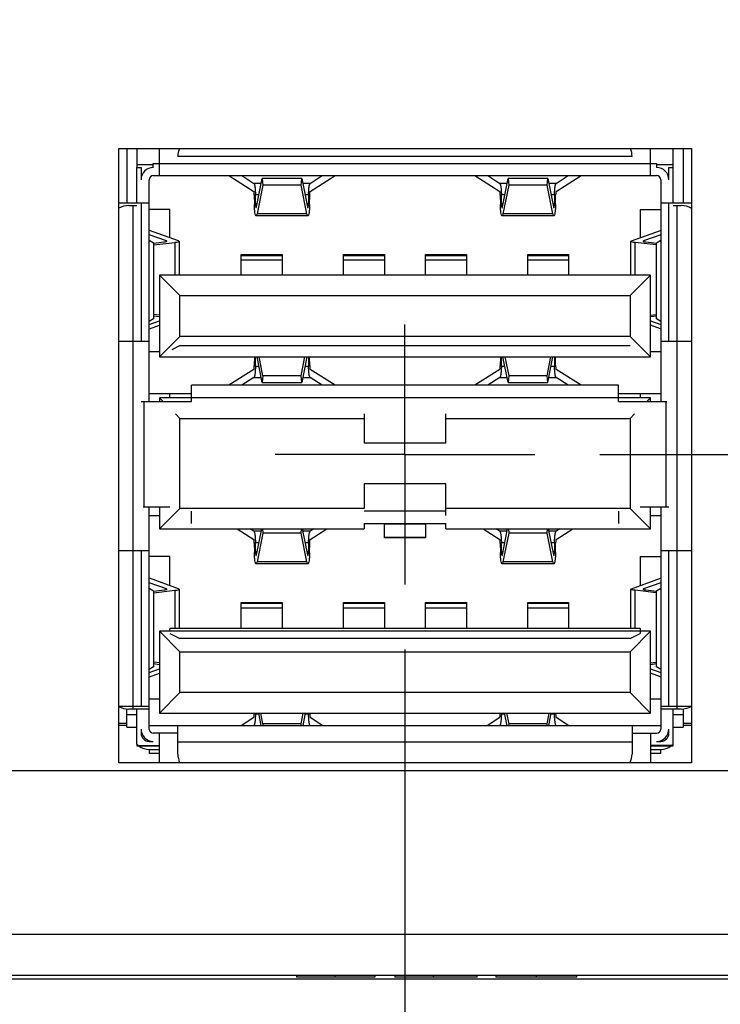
# Model space of a CAD drawing. Header units: inches. Extents: x 0 to 34, y 0 to 22.
# Tile 21 of 34: x 14.631 to 15.305, y 3.005 to 3.952. Entities that reach past the tile are written whole.
import ezdxf

# ---------------------------------------------------------------- set-up
doc = ezdxf.new("R2010")
doc.units = ezdxf.units.IN
doc.header["$LTSCALE"] = 1.87
doc.header["$MEASUREMENT"] = 0
doc.linetypes.add('CENTER', pattern=[0.6, 0.375, -0.075, 0.075, -0.075])
doc.layers.get('0').update_dxf_attribs({"linetype": 'CONTINUOUS'})
doc.layers.add('DEFAULT_1', color=7, linetype='CENTER')
doc.layers.add('DIMENSIONS', color=7, linetype='CONTINUOUS')
doc.styles.get("Standard").update_dxf_attribs({"font": 'txt', "width": 0.8})
doc.dimstyles.new('DIMSTYLE_4', dxfattribs={"dimtxt": 0.125, "dimasz": 0.18, "dimexe": 0.125, "dimexo": 0.0625, "dimgap": 0.03125, "dimtad": 0, "dimtih": 1, "dimtoh": 1, "dimdsep": 46, "dimtxsty": 'STANDARD', "dimblk": '_FILLED', "dimblk1": '_FILLED', "dimblk2": '_FILLED', "dimcen": 0.09, "dimadec": 0, "dimazin": 0, "dimtp": 0.02, "dimtm": 0.02, "dimtfac": 1, "dimtofl": 0, "dimtmove": 0, "dimatfit": 3, "dimldrblk": '_FILLED', "dimfxl": 1, "dimtolj": 1, "dimarcsym": 0})
doc.dimstyles.new('DIMSTYLE_5', dxfattribs={"dimtxt": 0.125, "dimasz": 0.18, "dimexe": 0.125, "dimexo": 0.0625, "dimgap": 0.03125, "dimtad": 0, "dimtih": 1, "dimtoh": 1, "dimdec": 1, "dimdsep": 46, "dimtxsty": 'STANDARD', "dimblk": '_FILLED', "dimblk1": '_FILLED', "dimblk2": '_FILLED', "dimcen": 0.09, "dimadec": 0, "dimazin": 0, "dimtp": 0.02, "dimtm": 0.02, "dimtfac": 1, "dimtdec": 1, "dimtofl": 0, "dimtmove": 0, "dimatfit": 3, "dimldrblk": '_FILLED', "dimfxl": 1, "dimtolj": 1, "dimarcsym": 0})

# ---------------------------------------------------------------- blocks, each defined once
blk = doc.blocks.new('*D16')
at = {"layer": 'DIMENSIONS', "color": 2, "linetype": 'CONTINUOUS'}
blk.add_line((15.18941, 3.53435), (21.86776, 3.53435), dxfattribs=at)
at = {"layer": 'DIMENSIONS', "color": 2, "linetype": 'CONTINUOUS', "insert": (21.93026, 3.59685), "char_height": 0.125, "width": 1.325, "attachment_point": 1, "line_spacing_factor": 0.9}
blk.add_mtext('36.28{\\Ftxt.shx;\\W1.000000;\\H0.125000; }[1.428]', dxfattribs=at)
blk = doc.blocks.new('_FILLED')
at = {"color": 0, "linetype": 'BYBLOCK'}
blk.add_solid([(0, 0), (-1, 0.1736), (-1, -0.1736)], dxfattribs=at)
blk = doc.blocks.new('*D21')
at = {"layer": 'DIMENSIONS', "color": 2, "linetype": 'CONTINUOUS'}
blk.add_line((15.00191, 3.34684), (15.00191, 2.29881), dxfattribs=at)
at = {"layer": 'DIMENSIONS', "color": 2, "linetype": 'CONTINUOUS', "insert": (14.93941, 2.23631), "char_height": 0.125, "width": 1.425, "attachment_point": 3, "rotation": 90, "line_spacing_factor": 0.9}
blk.add_mtext('154.87{\\Ftxt.shx;\\W1.000000;\\H0.125000; }[6.097]', dxfattribs=at)
blk = doc.blocks.new('*D22')
at = {"layer": 'DIMENSIONS', "color": 2, "linetype": 'CONTINUOUS'}
blk.add_line((16.02556, 3.50846), (16.02556, 2.29881), dxfattribs=at)
at = {"layer": 'DIMENSIONS', "color": 2, "linetype": 'CONTINUOUS', "insert": (15.96306, 2.23631), "char_height": 0.125, "width": 1.225, "attachment_point": 3, "rotation": 90, "line_spacing_factor": 0.9}
blk.add_mtext('180.9{\\Ftxt.shx;\\W1.000000;\\H0.125000; }[7.12]', dxfattribs=at)
blk = doc.blocks.new('*D23')
at = {"layer": 'DIMENSIONS', "color": 2, "linetype": 'CONTINUOUS'}
blk.add_line((17.44404, 3.50846), (17.44404, 2.29881), dxfattribs=at)
at = {"layer": 'DIMENSIONS', "color": 2, "linetype": 'CONTINUOUS', "insert": (17.38154, 2.23631), "char_height": 0.125, "width": 1.325, "attachment_point": 3, "rotation": 90, "line_spacing_factor": 0.9}
blk.add_mtext('216.9{\\Ftxt.shx;\\W1.000000;\\H0.125000; }[8.539]', dxfattribs=at)

msp = doc.modelspace()

# ---------------------------------------------------------------- linework, layer by layer
at = {"color": 7, "linetype": 'CONTINUOUS'}
for p, q in [((14.72655, 3.23787), (14.72655, 3.82842)), ((14.72655, 3.82842), (15.27773, 3.82842)), ((14.74404, 3.82842), (14.74404, 3.81033)), ((15.25979, 3.81033), (15.25979, 3.82842)), ((15.27773, 3.82842), (15.27773, 3.23787)), ((15.22042, 3.82096), (14.78341, 3.82096)), ((14.74404, 3.81309), (14.75979, 3.81309)), ((15.24404, 3.81309), (15.25979, 3.81309)), ((14.73616, 3.77372), (14.74404, 3.77372)), ((14.7401, 3.77372), (14.7401, 3.28946)), ((15.25979, 3.77372), (15.26766, 3.77372)), ((15.26372, 3.28946), (15.26372, 3.77372)), ((15.23813, 3.70679), (14.76569, 3.70679)), ((14.76569, 3.70679), (14.78538, 3.6871)), ((14.76569, 3.70679), (14.76569, 3.62805)), ((15.23813, 3.70679), (15.21845, 3.6871)), ((15.23813, 3.62805), (15.23813, 3.70679)), ((14.78538, 3.6871), (15.21845, 3.6871)), ((14.78538, 3.64773), (14.78538, 3.6871)), ((15.21845, 3.6871), (15.21845, 3.64773)), ((14.76569, 3.62805), (14.78538, 3.64773)), ((15.21845, 3.64773), (14.78538, 3.64773)), ((15.21845, 3.64773), (15.23813, 3.62805)), ((14.75585, 3.58513), (14.75585, 3.6434)), ((15.24797, 3.6434), (15.24797, 3.58513)), ((14.76569, 3.62805), (15.23813, 3.62805)), ((14.7964, 3.58868), (14.76569, 3.58868)), ((14.76569, 3.58868), (14.76923, 3.58513)), ((14.76569, 3.58868), (14.76569, 3.58513)), ((15.23813, 3.58868), (15.20742, 3.58868)), ((15.23459, 3.58513), (15.23813, 3.58868)), ((15.23813, 3.58513), (15.23813, 3.58868)), ((14.78105, 3.57332), (14.78538, 3.56899)), ((14.96254, 3.57332), (14.96254, 3.54537)), ((15.04128, 3.54537), (15.04128, 3.57332)), ((15.21845, 3.56899), (15.22278, 3.57332)), ((14.78538, 3.56899), (14.96254, 3.56899)), ((14.78538, 3.48238), (14.78538, 3.56899)), ((15.04128, 3.56899), (15.21845, 3.56899)), ((15.21845, 3.56899), (15.21845, 3.48238)), ((14.96254, 3.54537), (15.04128, 3.54537)), ((15.04128, 3.506), (14.96254, 3.506)), ((14.96254, 3.506), (14.96254, 3.48238)), ((15.04128, 3.47568), (15.04128, 3.506)), ((14.75585, 3.44183), (14.75585, 3.48356)), ((14.76569, 3.48356), (14.76569, 3.46269)), ((14.76569, 3.46269), (14.78538, 3.48238)), ((14.96254, 3.48238), (14.78538, 3.48238)), ((15.21845, 3.48238), (15.04128, 3.48238)), ((15.23813, 3.46269), (15.21845, 3.48238)), ((15.23813, 3.46269), (15.23813, 3.48356)), ((15.24797, 3.48356), (15.24797, 3.44183)), ((14.96254, 3.46781), (14.96254, 3.46269)), ((15.04128, 3.46269), (15.04128, 3.46781)), ((14.76569, 3.46269), (14.96254, 3.46269)), ((15.04128, 3.46269), (15.23813, 3.46269)), ((15.23813, 3.36427), (14.76569, 3.36427)), ((14.76569, 3.36427), (14.78538, 3.34458)), ((14.76569, 3.36427), (14.76569, 3.28553)), ((15.23813, 3.36427), (15.21845, 3.34458)), ((15.23813, 3.28553), (15.23813, 3.36427)), ((14.78538, 3.34458), (15.21845, 3.34458)), ((14.78538, 3.30521), (14.78538, 3.34458)), ((15.21845, 3.34458), (15.21845, 3.30521)), ((14.76569, 3.28553), (14.78538, 3.30521)), ((15.21845, 3.30521), (14.78538, 3.30521)), ((15.21845, 3.30521), (15.23813, 3.28553)), ((14.75585, 3.28946), (14.73616, 3.28946)), ((14.75585, 3.28946), (14.75585, 3.29222)), ((15.24797, 3.29222), (15.24797, 3.28946)), ((15.26766, 3.28946), (15.24797, 3.28946)), ((14.76569, 3.28553), (15.23813, 3.28553)), ((14.73419, 3.27568), (14.72655, 3.27568)), ((14.73419, 3.27372), (14.72655, 3.27372)), ((14.75585, 3.27372), (15.24797, 3.27372)), ((14.78341, 3.24616), (14.78341, 3.27372)), ((15.22042, 3.27372), (15.22042, 3.24616)), ((15.27773, 3.27568), (15.26963, 3.27568)), ((15.27773, 3.27372), (15.26963, 3.27372)), ((14.78341, 3.25797), (15.22042, 3.25797)), ((14.74404, 3.25582), (14.74404, 3.25403)), ((14.74404, 3.25403), (14.76569, 3.25403)), ((15.23813, 3.25403), (15.25979, 3.25403)), ((15.25979, 3.25403), (15.25979, 3.25582)), ((12.28656, 3.23041), (17.79837, 3.23041)), ((15.27773, 3.23787), (14.72655, 3.23787)), ((11.91254, 3.07293), (18.17042, 3.07293)), ((11.4027, 3.03356), (18.68223, 3.03356)), ((14.89758, 3.03356), (14.89758, 3.03159)), ((14.97277, 3.03159), (14.89758, 3.03159)), ((14.93481, 3.03159), (14.93481, 3.03356)), ((14.97277, 3.03356), (14.97277, 3.03159)), ((14.99222, 3.03356), (14.99222, 3.03159)), ((15.07129, 3.03159), (14.99222, 3.03159)), ((15.02894, 3.03356), (15.02894, 3.03159)), ((15.07129, 3.03159), (15.07129, 3.03356)), ((15.08944, 3.03356), (15.08944, 3.03159)), ((15.16722, 3.03159), (15.08944, 3.03159)), ((15.12809, 3.03356), (15.12809, 3.03159)), ((15.16722, 3.03159), (15.16722, 3.03356)), ((18.23144, 3.02962), (11.85349, 3.02962))]:
    msp.add_line(p, q, dxfattribs=at)
at = {"color": 6, "linetype": 'CONTINUOUS'}
for p, q in [((14.73419, 3.82842), (14.73419, 3.77647)), ((14.76569, 3.80246), (14.76569, 3.82842)), ((15.23813, 3.80246), (15.23813, 3.82842)), ((15.26963, 3.82842), (15.26963, 3.77647)), ((14.74404, 3.77647), (14.74404, 3.81033)), ((14.74404, 3.81033), (14.74797, 3.81033)), ((14.74797, 3.81033), (14.74797, 3.79852)), ((14.75979, 3.81033), (14.75979, 3.81427)), ((14.75979, 3.81427), (15.24404, 3.81427)), ((15.24404, 3.81427), (15.24404, 3.81033)), ((15.25585, 3.81033), (15.25979, 3.81033)), ((15.25585, 3.79852), (15.25585, 3.81033)), ((15.25979, 3.77647), (15.25979, 3.81033)), ((14.75585, 3.6434), (14.75585, 3.79852)), ((14.75979, 3.80246), (15.24404, 3.80246)), ((14.83255, 3.80246), (14.85646, 3.78721)), ((14.8449, 3.80246), (14.85655, 3.79503)), ((14.85898, 3.77233), (14.86458, 3.79985)), ((14.86458, 3.79985), (14.86518, 3.79334)), ((14.90263, 3.79985), (14.86458, 3.79985)), ((14.90203, 3.79334), (14.90263, 3.79985)), ((14.90263, 3.79985), (14.90823, 3.77233)), ((14.91066, 3.79503), (14.92231, 3.80246)), ((14.91075, 3.78721), (14.93466, 3.80246)), ((15.06916, 3.80246), (15.09307, 3.78721)), ((15.08151, 3.80246), (15.09317, 3.79503)), ((15.09559, 3.77233), (15.10119, 3.79985)), ((15.10119, 3.79985), (15.10179, 3.79334)), ((15.13925, 3.79985), (15.10119, 3.79985)), ((15.13864, 3.79334), (15.13925, 3.79985)), ((15.13925, 3.79985), (15.14484, 3.77233)), ((15.14727, 3.79503), (15.15892, 3.80246)), ((15.14737, 3.78721), (15.17127, 3.80246)), ((15.24797, 3.79852), (15.24797, 3.6434)), ((14.8636, 3.79503), (14.85655, 3.79503)), ((14.86518, 3.79334), (14.85958, 3.76582)), ((14.90203, 3.79334), (14.86518, 3.79334)), ((14.90763, 3.76582), (14.90203, 3.79334)), ((14.91066, 3.79503), (14.90361, 3.79503)), ((15.10021, 3.79503), (15.09317, 3.79503)), ((15.10179, 3.79334), (15.0962, 3.76582)), ((15.13864, 3.79334), (15.10179, 3.79334)), ((15.14424, 3.76582), (15.13864, 3.79334)), ((15.14727, 3.79503), (15.14023, 3.79503)), ((14.85695, 3.78361), (14.85706, 3.77459)), ((14.85813, 3.77527), (14.85802, 3.78429)), ((14.85802, 3.78429), (14.86141, 3.78429)), ((14.9058, 3.78429), (14.90918, 3.78429)), ((14.90918, 3.78429), (14.90908, 3.77527)), ((14.91015, 3.77459), (14.91026, 3.78361)), ((15.09357, 3.78361), (15.09367, 3.77459)), ((15.09475, 3.77527), (15.09464, 3.78429)), ((15.09464, 3.78429), (15.09803, 3.78429)), ((15.14241, 3.78429), (15.1458, 3.78429)), ((15.1458, 3.78429), (15.14569, 3.77527)), ((15.14676, 3.77459), (15.14687, 3.78361)), ((14.72655, 3.77647), (14.75585, 3.77647)), ((14.74797, 3.77647), (14.74797, 3.6434)), ((14.77553, 3.77004), (14.75585, 3.77004)), ((14.77553, 3.74287), (14.77553, 3.77004)), ((14.85958, 3.77527), (14.85813, 3.77527)), ((14.8587, 3.77163), (14.85898, 3.77233)), ((14.90908, 3.77527), (14.90763, 3.77527)), ((14.90823, 3.77233), (14.90853, 3.77165)), ((15.09619, 3.77527), (15.09475, 3.77527)), ((15.09531, 3.77163), (15.09559, 3.77233)), ((15.14569, 3.77527), (15.14425, 3.77527)), ((15.14484, 3.77233), (15.14515, 3.77165)), ((15.22829, 3.77004), (15.24797, 3.77004)), ((15.22829, 3.77004), (15.22829, 3.74287)), ((15.24797, 3.77647), (15.27773, 3.77647)), ((15.25585, 3.6434), (15.25585, 3.77647)), ((14.90853, 3.7638), (14.85867, 3.7638)), ((14.90763, 3.76582), (14.85958, 3.76582)), ((15.14515, 3.7638), (15.09529, 3.7638)), ((15.14424, 3.76582), (15.0962, 3.76582)), ((14.77242, 3.73968), (14.75585, 3.74561)), ((14.78401, 3.73984), (14.75599, 3.74986)), ((15.21981, 3.73984), (15.24783, 3.74986)), ((15.24797, 3.74561), (15.2314, 3.73968)), ((14.75585, 3.74049), (14.75996, 3.73791)), ((14.75996, 3.73791), (14.75996, 3.66463)), ((14.76019, 3.73585), (14.75996, 3.73586)), ((14.76001, 3.73749), (14.77018, 3.73873)), ((14.76019, 3.73585), (14.78042, 3.73832)), ((14.76019, 3.66906), (14.76019, 3.73585)), ((14.77242, 3.73968), (14.77242, 3.73916)), ((14.78042, 3.73832), (14.78042, 3.70679)), ((14.7846, 3.73942), (14.78401, 3.73984)), ((14.7846, 3.73942), (14.7846, 3.70679)), ((15.21923, 3.73942), (15.21981, 3.73984)), ((15.21923, 3.70679), (15.21923, 3.73942)), ((15.24363, 3.73585), (15.2234, 3.73832)), ((15.2234, 3.70679), (15.2234, 3.73832)), ((15.2314, 3.73968), (15.23104, 3.73942)), ((15.2314, 3.73916), (15.2314, 3.73968)), ((15.23365, 3.73873), (15.24381, 3.73749)), ((15.24387, 3.73586), (15.24363, 3.73585)), ((15.24363, 3.73585), (15.24363, 3.66906)), ((15.24387, 3.73791), (15.24797, 3.74049)), ((15.24387, 3.66463), (15.24387, 3.73791)), ((14.84443, 3.72647), (14.8838, 3.72647)), ((14.84443, 3.70679), (14.84443, 3.72647)), ((14.84443, 3.72579), (14.8838, 3.72579)), ((14.8838, 3.72647), (14.8838, 3.70679)), ((14.94286, 3.72647), (14.98223, 3.72647)), ((14.94286, 3.70679), (14.94286, 3.72647)), ((14.94286, 3.72579), (14.98223, 3.72579)), ((14.98223, 3.72647), (14.98223, 3.70679)), ((15.0216, 3.72647), (15.06097, 3.72647)), ((15.0216, 3.70679), (15.0216, 3.72647)), ((15.0216, 3.72579), (15.06097, 3.72579)), ((15.06097, 3.72647), (15.06097, 3.70679)), ((15.12002, 3.72647), (15.15939, 3.72647)), ((15.12002, 3.70679), (15.12002, 3.72647)), ((15.12002, 3.72579), (15.15939, 3.72579)), ((15.15939, 3.72647), (15.15939, 3.70679)), ((14.8838, 3.72106), (14.84443, 3.72106)), ((14.98223, 3.72106), (14.94286, 3.72106)), ((15.06097, 3.72106), (15.0216, 3.72106)), ((15.15939, 3.72106), (15.12002, 3.72106)), ((14.75996, 3.66905), (14.76019, 3.66906)), ((14.76569, 3.66673), (14.75996, 3.66742)), ((14.76569, 3.66839), (14.76019, 3.66906)), ((15.23813, 3.66839), (15.24363, 3.66906)), ((15.24387, 3.66742), (15.23813, 3.66673)), ((15.24363, 3.66906), (15.24387, 3.66905)), ((14.75996, 3.66463), (14.75585, 3.66206)), ((14.75585, 3.6593), (14.76569, 3.66282)), ((14.75599, 3.65505), (14.76569, 3.65852)), ((15.23813, 3.66282), (15.24797, 3.6593)), ((15.24783, 3.65505), (15.23813, 3.65852)), ((15.24797, 3.66206), (15.24387, 3.66463)), ((14.72655, 3.6434), (14.75585, 3.6434)), ((14.77788, 3.63532), (14.78538, 3.63907)), ((14.78538, 3.63907), (15.21845, 3.63907)), ((15.24797, 3.6434), (15.27773, 3.6434)), ((14.75585, 3.6333), (14.76569, 3.6333)), ((14.85705, 3.62805), (14.85695, 3.61973)), ((14.85802, 3.61905), (14.85813, 3.62807)), ((14.86458, 3.60349), (14.85958, 3.62805)), ((14.86518, 3.60999), (14.86151, 3.62805)), ((14.90203, 3.60999), (14.9057, 3.62805)), ((14.90763, 3.62805), (14.90263, 3.60349)), ((14.90908, 3.62807), (14.90918, 3.61905)), ((14.91026, 3.61973), (14.91016, 3.62805)), ((15.09367, 3.62805), (15.09357, 3.61973)), ((15.09464, 3.61905), (15.09475, 3.62807)), ((15.10119, 3.60349), (15.0962, 3.62805)), ((15.09812, 3.62805), (15.10179, 3.60999)), ((15.13864, 3.60999), (15.14232, 3.62805)), ((15.13925, 3.60349), (15.14424, 3.62805)), ((15.14569, 3.62807), (15.1458, 3.61905)), ((15.14687, 3.61973), (15.14677, 3.62805)), ((15.23813, 3.6333), (15.24797, 3.6333)), ((14.86141, 3.61905), (14.85802, 3.61905)), ((14.90918, 3.61905), (14.9058, 3.61905)), ((15.09803, 3.61905), (15.09464, 3.61905)), ((15.1458, 3.61905), (15.14241, 3.61905)), ((14.85646, 3.61612), (14.83255, 3.60088)), ((14.85655, 3.60831), (14.8449, 3.60088)), ((14.85655, 3.60831), (14.8636, 3.60831)), ((14.86518, 3.60999), (14.86458, 3.60349)), ((14.90203, 3.60999), (14.86518, 3.60999)), ((14.90263, 3.60349), (14.90203, 3.60999)), ((14.90361, 3.60831), (14.91066, 3.60831)), ((14.92231, 3.60088), (14.91066, 3.60831)), ((14.93466, 3.60088), (14.91075, 3.61612)), ((15.09307, 3.61612), (15.06916, 3.60088)), ((15.09317, 3.60831), (15.08151, 3.60088)), ((15.09317, 3.60831), (15.10021, 3.60831)), ((15.10179, 3.60999), (15.10119, 3.60349)), ((15.13864, 3.60999), (15.10179, 3.60999)), ((15.13925, 3.60349), (15.13864, 3.60999)), ((15.14023, 3.60831), (15.14727, 3.60831)), ((15.15892, 3.60088), (15.14727, 3.60831)), ((15.17127, 3.60088), (15.14737, 3.61612)), ((15.20742, 3.60088), (14.7964, 3.60088)), ((14.7964, 3.58513), (14.7964, 3.60088)), ((14.86458, 3.60349), (14.90263, 3.60349)), ((15.10119, 3.60349), (15.13925, 3.60349)), ((15.20742, 3.58513), (15.20742, 3.60088)), ((14.75585, 3.59301), (14.7964, 3.59301)), ((14.77553, 3.58868), (14.77553, 3.59301)), ((15.20742, 3.59301), (15.24797, 3.59301)), ((15.22829, 3.59301), (15.22829, 3.58868)), ((14.74797, 3.58513), (14.7964, 3.58513)), ((14.75091, 3.48356), (14.75091, 3.58513)), ((14.7964, 3.58907), (15.20742, 3.58907)), ((15.20742, 3.58513), (15.25376, 3.58513)), ((15.25292, 3.58513), (15.25292, 3.48356)), ((14.77553, 3.48356), (14.75007, 3.48356)), ((14.75585, 3.47568), (14.76569, 3.47568)), ((14.7964, 3.46781), (14.7964, 3.47962)), ((15.04128, 3.47962), (14.96254, 3.47962)), ((15.20742, 3.47962), (15.20742, 3.46781)), ((15.25585, 3.48356), (15.22829, 3.48356)), ((15.23813, 3.47568), (15.24797, 3.47568)), ((14.96254, 3.46781), (15.04128, 3.46781)), ((14.98223, 3.45403), (14.98223, 3.46776)), ((14.98223, 3.46742), (15.0216, 3.46742)), ((15.0216, 3.46759), (15.0216, 3.45403)), ((14.84058, 3.46269), (14.85646, 3.45257)), ((14.85655, 3.46038), (14.85293, 3.46269)), ((14.8636, 3.46038), (14.85655, 3.46038)), ((14.85898, 3.43768), (14.86407, 3.46269)), ((14.86518, 3.4587), (14.85958, 3.43118)), ((14.86481, 3.46269), (14.86518, 3.4587)), ((14.90203, 3.4587), (14.86518, 3.4587)), ((14.90203, 3.4587), (14.9024, 3.46269)), ((14.90763, 3.43118), (14.90203, 3.4587)), ((14.90314, 3.46269), (14.90823, 3.43768)), ((14.91066, 3.46038), (14.90361, 3.46038)), ((14.91428, 3.46269), (14.91066, 3.46038)), ((14.91075, 3.45257), (14.92663, 3.46269)), ((15.07719, 3.46269), (15.09307, 3.45257)), ((15.09317, 3.46038), (15.08954, 3.46269)), ((15.10021, 3.46038), (15.09317, 3.46038)), ((15.09559, 3.43768), (15.10068, 3.46269)), ((15.10179, 3.4587), (15.0962, 3.43118)), ((15.10142, 3.46269), (15.10179, 3.4587)), ((15.13864, 3.4587), (15.10179, 3.4587)), ((15.13864, 3.4587), (15.13901, 3.46269)), ((15.14424, 3.43118), (15.13864, 3.4587)), ((15.13976, 3.46269), (15.14484, 3.43768)), ((15.14727, 3.46038), (15.14023, 3.46038)), ((15.1509, 3.46269), (15.14727, 3.46038)), ((15.14737, 3.45257), (15.16325, 3.46269)), ((14.85695, 3.44896), (14.85706, 3.43994)), ((14.85802, 3.44964), (14.86141, 3.44964)), ((14.85813, 3.44062), (14.85802, 3.44964)), ((14.9058, 3.44964), (14.90918, 3.44964)), ((14.90918, 3.44964), (14.90908, 3.44062)), ((14.91015, 3.43994), (14.91026, 3.44896)), ((15.0216, 3.45442), (14.98223, 3.45442)), ((15.0216, 3.45403), (14.98223, 3.45403)), ((15.09357, 3.44896), (15.09367, 3.43994)), ((15.09464, 3.44964), (15.09803, 3.44964)), ((15.09475, 3.44062), (15.09464, 3.44964)), ((15.14241, 3.44964), (15.1458, 3.44964)), ((15.1458, 3.44964), (15.14569, 3.44062)), ((15.14676, 3.43994), (15.14687, 3.44896)), ((14.72655, 3.44183), (14.75585, 3.44183)), ((14.74797, 3.44183), (14.74797, 3.29222)), ((14.75585, 3.29222), (14.75585, 3.44183)), ((14.85958, 3.44062), (14.85813, 3.44062)), ((14.8587, 3.43699), (14.85898, 3.43768)), ((14.90908, 3.44062), (14.90763, 3.44062)), ((14.90823, 3.43768), (14.90853, 3.437)), ((15.09619, 3.44062), (15.09475, 3.44062)), ((15.09531, 3.43699), (15.09559, 3.43768)), ((15.14569, 3.44062), (15.14425, 3.44062)), ((15.14484, 3.43768), (15.14515, 3.437)), ((15.24797, 3.44183), (15.27773, 3.44183)), ((15.24797, 3.44183), (15.24797, 3.29222)), ((15.25585, 3.29222), (15.25585, 3.44183)), ((14.77553, 3.43609), (14.75585, 3.43609)), ((14.77553, 3.40823), (14.77553, 3.43609)), ((14.90853, 3.42916), (14.85867, 3.42916)), ((14.90763, 3.43118), (14.85958, 3.43118)), ((15.14515, 3.42916), (15.09529, 3.42916)), ((15.14424, 3.43118), (15.0962, 3.43118)), ((15.22829, 3.43609), (15.24797, 3.43609)), ((15.22829, 3.43609), (15.22829, 3.40823)), ((14.77242, 3.40504), (14.75585, 3.41096)), ((14.78401, 3.40519), (14.75599, 3.41521)), ((15.21981, 3.40519), (15.24783, 3.41521)), ((15.24797, 3.41096), (15.2314, 3.40504)), ((14.75585, 3.40585), (14.75996, 3.40327)), ((14.75996, 3.40327), (14.75996, 3.32999)), ((14.76019, 3.40121), (14.75996, 3.40122)), ((14.76001, 3.40285), (14.77018, 3.40409)), ((14.76019, 3.40121), (14.78042, 3.40368)), ((14.76019, 3.33441), (14.76019, 3.40121)), ((14.77242, 3.40504), (14.77242, 3.40452)), ((14.78042, 3.40368), (14.78042, 3.36702)), ((14.7846, 3.40477), (14.78401, 3.40519)), ((14.7846, 3.40477), (14.7846, 3.36702)), ((15.21923, 3.40477), (15.21981, 3.40519)), ((15.21923, 3.36702), (15.21923, 3.40477)), ((15.24363, 3.40121), (15.2234, 3.40368)), ((15.2234, 3.36702), (15.2234, 3.40368)), ((15.2314, 3.40504), (15.23104, 3.40477)), ((15.2314, 3.40452), (15.2314, 3.40504)), ((15.23365, 3.40409), (15.24381, 3.40285)), ((15.24387, 3.40122), (15.24363, 3.40121)), ((15.24363, 3.40121), (15.24363, 3.33441)), ((15.24387, 3.40327), (15.24797, 3.40585)), ((15.24387, 3.32999), (15.24387, 3.40327)), ((14.84443, 3.39183), (14.8838, 3.39183)), ((14.84443, 3.36702), (14.84443, 3.39183)), ((14.84443, 3.39114), (14.8838, 3.39114)), ((14.8838, 3.39183), (14.8838, 3.36702)), ((14.94286, 3.39183), (14.98223, 3.39183)), ((14.94286, 3.36702), (14.94286, 3.39183)), ((14.94286, 3.39114), (14.98223, 3.39114)), ((14.98223, 3.39183), (14.98223, 3.36702)), ((15.0216, 3.39183), (15.06097, 3.39183)), ((15.0216, 3.36702), (15.0216, 3.39183)), ((15.0216, 3.39114), (15.06097, 3.39114)), ((15.06097, 3.39183), (15.06097, 3.36702)), ((15.12002, 3.39183), (15.15939, 3.39183)), ((15.12002, 3.36702), (15.12002, 3.39183)), ((15.12002, 3.39114), (15.15939, 3.39114)), ((15.15939, 3.39183), (15.15939, 3.36702)), ((14.8838, 3.38642), (14.84443, 3.38642)), ((14.98223, 3.38642), (14.94286, 3.38642)), ((15.06097, 3.38642), (15.0216, 3.38642)), ((15.15939, 3.38642), (15.12002, 3.38642)), ((15.22829, 3.36702), (14.77553, 3.36702)), ((14.77553, 3.36427), (14.77553, 3.36702)), ((14.77553, 3.3621), (14.78538, 3.35718)), ((15.21845, 3.35718), (15.22829, 3.3621)), ((15.22829, 3.36702), (15.22829, 3.3621)), ((15.21845, 3.35718), (14.78538, 3.35718)), ((14.75996, 3.3344), (14.76019, 3.33441)), ((14.76569, 3.33374), (14.76019, 3.33441)), ((15.23813, 3.33374), (15.24363, 3.33441)), ((15.24363, 3.33441), (15.24387, 3.3344)), ((14.75996, 3.32999), (14.75585, 3.32741)), ((14.75585, 3.32466), (14.76569, 3.32818)), ((14.76569, 3.33208), (14.75996, 3.33278)), ((15.24387, 3.33278), (15.23813, 3.33208)), ((15.23813, 3.32818), (15.24797, 3.32466)), ((15.24797, 3.32741), (15.24387, 3.32999)), ((14.75599, 3.32041), (14.76569, 3.32388)), ((15.24783, 3.32041), (15.23813, 3.32388)), ((14.75585, 3.29935), (14.76569, 3.29935)), ((15.23813, 3.29935), (15.24797, 3.29935)), ((14.72655, 3.29222), (14.75585, 3.29222)), ((14.73419, 3.27214), (14.73419, 3.28972)), ((14.74404, 3.25582), (14.74404, 3.28946)), ((14.75585, 3.27017), (14.75585, 3.28946)), ((15.24797, 3.29222), (15.27773, 3.29222)), ((15.24797, 3.28946), (15.24797, 3.27017)), ((15.25979, 3.25582), (15.25979, 3.28946)), ((15.26963, 3.28972), (15.26963, 3.27214)), ((14.74404, 3.28395), (14.73419, 3.28395)), ((14.84428, 3.27372), (14.85646, 3.28148)), ((14.85696, 3.28553), (14.85695, 3.28508)), ((14.85802, 3.2844), (14.85804, 3.28553)), ((14.86141, 3.2844), (14.85802, 3.2844)), ((14.86359, 3.27372), (14.86118, 3.28553)), ((14.86518, 3.27535), (14.86311, 3.28553)), ((14.90203, 3.27535), (14.9041, 3.28553)), ((14.90603, 3.28553), (14.90362, 3.27372)), ((14.90918, 3.2844), (14.9058, 3.2844)), ((14.90917, 3.28553), (14.90918, 3.2844)), ((14.91026, 3.28508), (14.91025, 3.28553)), ((14.91075, 3.28148), (14.92293, 3.27372)), ((15.0809, 3.27372), (15.09307, 3.28148)), ((15.09357, 3.28553), (15.09357, 3.28508)), ((15.09464, 3.2844), (15.09465, 3.28553)), ((15.09803, 3.2844), (15.09464, 3.2844)), ((15.1002, 3.27372), (15.0978, 3.28553)), ((15.09972, 3.28553), (15.10179, 3.27535)), ((15.13864, 3.27535), (15.14071, 3.28553)), ((15.14024, 3.27372), (15.14264, 3.28553)), ((15.1458, 3.2844), (15.14241, 3.2844)), ((15.14579, 3.28553), (15.1458, 3.2844)), ((15.14687, 3.28508), (15.14687, 3.28553)), ((15.14737, 3.28148), (15.15954, 3.27372)), ((15.26963, 3.28395), (15.25979, 3.28395)), ((14.73419, 3.27214), (14.74404, 3.27214)), ((14.74797, 3.27017), (14.74797, 3.26624)), ((14.86518, 3.27535), (14.86503, 3.27372)), ((14.90203, 3.27535), (14.86518, 3.27535)), ((14.90218, 3.27372), (14.90203, 3.27535)), ((15.10179, 3.27535), (15.10164, 3.27372)), ((15.13864, 3.27535), (15.10179, 3.27535)), ((15.1388, 3.27372), (15.13864, 3.27535)), ((15.25585, 3.26624), (15.25585, 3.27017)), ((15.25979, 3.27214), (15.26963, 3.27214)), ((14.75585, 3.25836), (14.75979, 3.25836)), ((14.78341, 3.26624), (14.75979, 3.26624)), ((14.76569, 3.23787), (14.76569, 3.26624)), ((15.22042, 3.26624), (15.24404, 3.26624)), ((15.23813, 3.26624), (15.23813, 3.23787)), ((15.24404, 3.25836), (15.24797, 3.25836)), ((14.74404, 3.25582), (14.74543, 3.25442)), ((14.74543, 3.25442), (14.76569, 3.25442)), ((14.75585, 3.25049), (14.76569, 3.25049)), ((14.75585, 3.25049), (14.75585, 3.24655)), ((15.25839, 3.25442), (15.23813, 3.25442)), ((15.23813, 3.25049), (15.24797, 3.25049)), ((15.24797, 3.24655), (15.24797, 3.25049)), ((14.76569, 3.24655), (14.75585, 3.24655)), ((15.24797, 3.24655), (15.23813, 3.24655))]:
    msp.add_line(p, q, dxfattribs=at)
at = {"color": 7, "linetype": 'CONTINUOUS'}
for centre, start, end in [((14.80309, 3.82096), 157.51728, 180), ((15.20073, 3.82096), 0, 22.48265), ((14.73616, 3.75403), 90, 119.29975), ((15.26766, 3.75403), 59.18313, 90), ((14.73616, 3.30915), 240.70012, 270), ((15.26766, 3.30915), 270, 300.81699), ((14.80309, 3.24616), 180, 205.09972), ((15.20073, 3.24616), 334.90018, 360)]:
    msp.add_arc(centre, 0.01969, start, end, dxfattribs=at)
at = {"color": 6, "linetype": 'CONTINUOUS'}
for centre, radius, start, end in [((14.75979, 3.79852), 0.01181, 90, 180), ((15.24404, 3.79852), 0.01181, 0, 90), ((14.75979, 3.79852), 0.00394, 90, 180), ((15.24404, 3.79852), 0.00394, 0, 90), ((14.75979, 3.27017), 0.01181, 180, 270), ((14.75979, 3.27017), 0.00394, 180, 270), ((15.24404, 3.27017), 0.01181, 270, 360), ((15.24404, 3.27017), 0.00394, 270, 360), ((14.75585, 3.26624), 0.00787, 180, 270), ((15.24797, 3.26624), 0.00787, 270, 360), ((14.75585, 3.26624), 0.01575, 231.17941, 270), ((15.24797, 3.26624), 0.01575, 270, 308.83655), ((15.24797, 3.26624), 0.01575, 311.4127, 318.59038)]:
    msp.add_arc(centre, radius, start, end, dxfattribs=at)
for centre, major_axis, start_param, end_param in [((14.7531, 3.73942), (0.01969, 0), 0, 0.193151), ((14.7531, 3.73942), (0.0315, 0), -0.520759, 0), ((15.25072, 3.73942), (0.0315, 0), -3.141593, -2.620833), ((14.7531, 3.40477), (0.01969, 0), 0, 0.193151), ((14.7531, 3.40477), (0.0315, 0), -0.520759, 0)]:
    msp.add_ellipse(centre, major_axis=major_axis, ratio=0.069927, start_param=start_param, end_param=end_param, dxfattribs=at)
for points, knots in [([(14.85655, 3.79503), (14.85668, 3.79495), (14.85689, 3.79458), (14.85714, 3.79388), (14.85737, 3.79286), (14.85767, 3.79096), (14.85792, 3.78807), (14.85801, 3.78562), (14.85802, 3.78429)], [0, 0, 0, 0, 0.041144, 0.109486, 0.20567, 0.327864, 0.636368, 1, 1, 1, 1]), ([(14.90918, 3.78429), (14.9092, 3.78562), (14.90929, 3.78807), (14.90954, 3.79096), (14.90984, 3.79286), (14.91007, 3.79388), (14.91031, 3.79458), (14.91053, 3.79495), (14.91066, 3.79503)], [0, 0, 0, 0, 0.363649, 0.672133, 0.794323, 0.890512, 0.958857, 1, 1, 1, 1]), ([(15.09317, 3.79503), (15.09329, 3.79495), (15.09351, 3.79458), (15.09375, 3.79388), (15.09398, 3.79286), (15.09428, 3.79096), (15.09454, 3.78807), (15.09462, 3.78562), (15.09464, 3.78429)], [0, 0, 0, 0, 0.041144, 0.109486, 0.20567, 0.327864, 0.636368, 1, 1, 1, 1]), ([(15.1458, 3.78429), (15.14581, 3.78562), (15.1459, 3.78807), (15.14616, 3.79096), (15.14645, 3.79286), (15.14669, 3.79388), (15.14693, 3.79458), (15.14715, 3.79495), (15.14727, 3.79503)], [0, 0, 0, 0, 0.363649, 0.672133, 0.794323, 0.890512, 0.958857, 1, 1, 1, 1]), ([(14.85695, 3.78361), (14.85695, 3.78405), (14.85692, 3.78488), (14.85682, 3.78596), (14.8567, 3.78669), (14.85657, 3.78706), (14.8565, 3.78719), (14.85646, 3.78721)], [0, 0, 0, 0, 0.363689, 0.672296, 0.890528, 0.958868, 1, 1, 1, 1]), ([(14.91026, 3.78361), (14.91026, 3.78405), (14.91029, 3.78487), (14.91039, 3.78596), (14.91051, 3.78668), (14.91064, 3.78706), (14.91071, 3.78719), (14.91075, 3.78721)], [0, 0, 0, 0, 0.363536, 0.671446, 0.889438, 0.958478, 1, 1, 1, 1]), ([(15.09357, 3.78361), (15.09356, 3.78405), (15.09353, 3.78488), (15.09343, 3.78596), (15.09332, 3.78669), (15.09319, 3.78706), (15.09311, 3.78719), (15.09307, 3.78721)], [0, 0, 0, 0, 0.363689, 0.672296, 0.890528, 0.958868, 1, 1, 1, 1]), ([(15.14737, 3.78721), (15.14732, 3.78719), (15.14725, 3.78706), (15.14712, 3.78669), (15.147, 3.78596), (15.1469, 3.78488), (15.14688, 3.78405), (15.14687, 3.78361)], [0, 0, 0, 0, 0.041141, 0.109497, 0.327769, 0.636374, 1, 1, 1, 1]), ([(14.85867, 3.7638), (14.85856, 3.7638), (14.85827, 3.76408), (14.85789, 3.76511), (14.85748, 3.76728), (14.85717, 3.7706), (14.85708, 3.77318), (14.85706, 3.77459)], [0, 0, 0, 0, 0.032351, 0.092022, 0.303609, 0.619657, 1, 1, 1, 1]), ([(14.85813, 3.77527), (14.85814, 3.7748), (14.85817, 3.77393), (14.85827, 3.77282), (14.85842, 3.77208), (14.85854, 3.77174), (14.85863, 3.77163), (14.85867, 3.77163)], [0, 0, 0, 0, 0.378881, 0.69362, 0.904667, 0.966706, 1, 1, 1, 1]), ([(14.85867, 3.77163), (14.85868, 3.77163), (14.85869, 3.77163), (14.85869, 3.77163), (14.8587, 3.77163)], [0, 0, 0, 0, 0.490388, 1, 1, 1, 1]), ([(14.90853, 3.77165), (14.90857, 3.77165), (14.90867, 3.77174), (14.9088, 3.77209), (14.90894, 3.77282), (14.90904, 3.77393), (14.90907, 3.7748), (14.90908, 3.77527)], [0, 0, 0, 0, 0.032412, 0.092204, 0.303861, 0.619849, 1, 1, 1, 1]), ([(14.91015, 3.77459), (14.91013, 3.77318), (14.91004, 3.7706), (14.90973, 3.76728), (14.90932, 3.76511), (14.90893, 3.76408), (14.90865, 3.7638), (14.90853, 3.7638)], [0, 0, 0, 0, 0.380076, 0.695969, 0.907408, 0.967433, 1, 1, 1, 1]), ([(15.09529, 3.7638), (15.09517, 3.7638), (15.09489, 3.76408), (15.09451, 3.76511), (15.09409, 3.76728), (15.09379, 3.7706), (15.09369, 3.77318), (15.09367, 3.77459)], [0, 0, 0, 0, 0.032351, 0.092022, 0.303609, 0.619657, 1, 1, 1, 1]), ([(15.09475, 3.77527), (15.09475, 3.7748), (15.09478, 3.77393), (15.09489, 3.77282), (15.09503, 3.77208), (15.09515, 3.77174), (15.09525, 3.77163), (15.09529, 3.77163)], [0, 0, 0, 0, 0.378881, 0.69362, 0.904667, 0.966706, 1, 1, 1, 1]), ([(15.09529, 3.77163), (15.09529, 3.77163), (15.0953, 3.77163), (15.09531, 3.77163), (15.09531, 3.77163)], [0, 0, 0, 0, 0.490388, 1, 1, 1, 1]), ([(15.14515, 3.77165), (15.14519, 3.77165), (15.14528, 3.77174), (15.14541, 3.77209), (15.14555, 3.77282), (15.14565, 3.77393), (15.14568, 3.7748), (15.14569, 3.77527)], [0, 0, 0, 0, 0.032412, 0.092204, 0.303861, 0.619849, 1, 1, 1, 1]), ([(15.14676, 3.77459), (15.14675, 3.77318), (15.14665, 3.7706), (15.14635, 3.76728), (15.14593, 3.76511), (15.14555, 3.76408), (15.14527, 3.7638), (15.14515, 3.7638)], [0, 0, 0, 0, 0.380076, 0.695969, 0.907408, 0.967433, 1, 1, 1, 1]), ([(14.85958, 3.76582), (14.85948, 3.76531), (14.85932, 3.76465), (14.85898, 3.76397), (14.85877, 3.7638), (14.85867, 3.7638)], [0, 0, 0, 0, 0.684002, 0.881131, 1, 1, 1, 1]), ([(14.90853, 3.7638), (14.90844, 3.7638), (14.90823, 3.76397), (14.90789, 3.76464), (14.90773, 3.76531), (14.90763, 3.76582)], [0, 0, 0, 0, 0.119803, 0.317644, 1, 1, 1, 1]), ([(15.0962, 3.76582), (15.09609, 3.76531), (15.09593, 3.76465), (15.0956, 3.76397), (15.09538, 3.7638), (15.09529, 3.7638)], [0, 0, 0, 0, 0.684002, 0.881131, 1, 1, 1, 1]), ([(15.14515, 3.7638), (15.14506, 3.7638), (15.14484, 3.76397), (15.14451, 3.76464), (15.14435, 3.76531), (15.14424, 3.76582)], [0, 0, 0, 0, 0.119803, 0.317644, 1, 1, 1, 1]), ([(14.77018, 3.73873), (14.77055, 3.73878), (14.7712, 3.73886), (14.77204, 3.73904), (14.77252, 3.73917), (14.77279, 3.73934), (14.77279, 3.73942)], [0, 0, 0, 0, 0.414582, 0.719192, 0.91105, 1, 1, 1, 1]), ([(15.23104, 3.73942), (15.23104, 3.73934), (15.23131, 3.73917), (15.23178, 3.73904), (15.23262, 3.73886), (15.23327, 3.73878), (15.23365, 3.73873)], [0, 0, 0, 0, 0.088961, 0.280833, 0.585431, 1, 1, 1, 1]), ([(14.85646, 3.61612), (14.8565, 3.61615), (14.85657, 3.61627), (14.8567, 3.61665), (14.85682, 3.61738), (14.85692, 3.61846), (14.85695, 3.61928), (14.85695, 3.61973)], [0, 0, 0, 0, 0.041141, 0.109497, 0.327769, 0.636374, 1, 1, 1, 1]), ([(14.85802, 3.61905), (14.85801, 3.61772), (14.85792, 3.61527), (14.85767, 3.61238), (14.85737, 3.61048), (14.85714, 3.60945), (14.85689, 3.60875), (14.85668, 3.60839), (14.85655, 3.60831)], [0, 0, 0, 0, 0.363649, 0.672133, 0.794323, 0.890512, 0.958857, 1, 1, 1, 1]), ([(14.91066, 3.60831), (14.91053, 3.60839), (14.91031, 3.60875), (14.91007, 3.60945), (14.90984, 3.61048), (14.90954, 3.61238), (14.90929, 3.61527), (14.9092, 3.61772), (14.90918, 3.61905)], [0, 0, 0, 0, 0.041144, 0.109486, 0.20567, 0.327864, 0.636368, 1, 1, 1, 1]), ([(14.91026, 3.61973), (14.91026, 3.61928), (14.91029, 3.61846), (14.91039, 3.61738), (14.91051, 3.61665), (14.91064, 3.61627), (14.91071, 3.61615), (14.91075, 3.61612)], [0, 0, 0, 0, 0.363689, 0.672296, 0.890528, 0.958868, 1, 1, 1, 1]), ([(15.09307, 3.61612), (15.09311, 3.61615), (15.09319, 3.61627), (15.09332, 3.61665), (15.09343, 3.61738), (15.09353, 3.61846), (15.09356, 3.61928), (15.09357, 3.61973)], [0, 0, 0, 0, 0.041141, 0.109497, 0.327769, 0.636374, 1, 1, 1, 1]), ([(15.09464, 3.61905), (15.09462, 3.61772), (15.09454, 3.61527), (15.09428, 3.61238), (15.09398, 3.61048), (15.09375, 3.60945), (15.09351, 3.60875), (15.09329, 3.60839), (15.09317, 3.60831)], [0, 0, 0, 0, 0.363649, 0.672133, 0.794323, 0.890512, 0.958857, 1, 1, 1, 1]), ([(15.14727, 3.60831), (15.14715, 3.60839), (15.14693, 3.60875), (15.14669, 3.60945), (15.14645, 3.61048), (15.14616, 3.61238), (15.1459, 3.61527), (15.14581, 3.61772), (15.1458, 3.61905)], [0, 0, 0, 0, 0.041144, 0.109486, 0.20567, 0.327864, 0.636368, 1, 1, 1, 1]), ([(15.14687, 3.61973), (15.14688, 3.61928), (15.1469, 3.61846), (15.147, 3.61738), (15.14712, 3.61665), (15.14725, 3.61627), (15.14732, 3.61615), (15.14737, 3.61612)], [0, 0, 0, 0, 0.363689, 0.672296, 0.890528, 0.958868, 1, 1, 1, 1]), ([(14.85655, 3.46038), (14.85668, 3.4603), (14.85689, 3.45994), (14.85714, 3.45924), (14.85737, 3.45821), (14.85767, 3.45631), (14.85792, 3.45342), (14.85801, 3.45097), (14.85802, 3.44964)], [0, 0, 0, 0, 0.041144, 0.109486, 0.20567, 0.327864, 0.636368, 1, 1, 1, 1]), ([(14.90918, 3.44964), (14.9092, 3.45097), (14.90929, 3.45342), (14.90954, 3.45631), (14.90984, 3.45821), (14.91007, 3.45924), (14.91031, 3.45994), (14.91053, 3.4603), (14.91066, 3.46038)], [0, 0, 0, 0, 0.363649, 0.672133, 0.794323, 0.890512, 0.958857, 1, 1, 1, 1]), ([(15.09317, 3.46038), (15.09329, 3.4603), (15.09351, 3.45994), (15.09375, 3.45924), (15.09398, 3.45821), (15.09428, 3.45631), (15.09454, 3.45342), (15.09462, 3.45097), (15.09464, 3.44964)], [0, 0, 0, 0, 0.041144, 0.109486, 0.20567, 0.327864, 0.636368, 1, 1, 1, 1]), ([(15.1458, 3.44964), (15.14581, 3.45097), (15.1459, 3.45342), (15.14616, 3.45631), (15.14645, 3.45821), (15.14669, 3.45924), (15.14693, 3.45994), (15.14715, 3.4603), (15.14727, 3.46038)], [0, 0, 0, 0, 0.363649, 0.672133, 0.794323, 0.890512, 0.958857, 1, 1, 1, 1]), ([(14.85695, 3.44896), (14.85695, 3.44941), (14.85692, 3.45023), (14.85682, 3.45131), (14.8567, 3.45204), (14.85657, 3.45242), (14.8565, 3.45254), (14.85646, 3.45257)], [0, 0, 0, 0, 0.363689, 0.672296, 0.890528, 0.958868, 1, 1, 1, 1]), ([(14.91026, 3.44896), (14.91026, 3.44941), (14.91029, 3.45023), (14.91039, 3.45131), (14.91051, 3.45204), (14.91064, 3.45241), (14.91071, 3.45254), (14.91075, 3.45257)], [0, 0, 0, 0, 0.363536, 0.671446, 0.889438, 0.958478, 1, 1, 1, 1]), ([(15.09357, 3.44896), (15.09356, 3.44941), (15.09353, 3.45023), (15.09343, 3.45131), (15.09332, 3.45204), (15.09319, 3.45242), (15.09311, 3.45254), (15.09307, 3.45257)], [0, 0, 0, 0, 0.363689, 0.672296, 0.890528, 0.958868, 1, 1, 1, 1]), ([(15.14737, 3.45257), (15.14732, 3.45254), (15.14725, 3.45242), (15.14712, 3.45204), (15.147, 3.45131), (15.1469, 3.45023), (15.14688, 3.44941), (15.14687, 3.44896)], [0, 0, 0, 0, 0.041141, 0.109497, 0.327769, 0.636374, 1, 1, 1, 1]), ([(14.85867, 3.42916), (14.85856, 3.42916), (14.85827, 3.42944), (14.85789, 3.43046), (14.85748, 3.43263), (14.85717, 3.43596), (14.85708, 3.43853), (14.85706, 3.43994)], [0, 0, 0, 0, 0.032351, 0.092022, 0.303609, 0.619657, 1, 1, 1, 1]), ([(14.85813, 3.44062), (14.85814, 3.44015), (14.85817, 3.43929), (14.85827, 3.43817), (14.85842, 3.43743), (14.85854, 3.43709), (14.85863, 3.43698), (14.85867, 3.43698)], [0, 0, 0, 0, 0.378881, 0.69362, 0.904667, 0.966706, 1, 1, 1, 1]), ([(14.90853, 3.437), (14.90857, 3.437), (14.90867, 3.4371), (14.9088, 3.43744), (14.90894, 3.43817), (14.90904, 3.43929), (14.90907, 3.44015), (14.90908, 3.44062)], [0, 0, 0, 0, 0.032412, 0.092204, 0.303861, 0.619849, 1, 1, 1, 1]), ([(14.91015, 3.43994), (14.91013, 3.43854), (14.91004, 3.43596), (14.90973, 3.43263), (14.90932, 3.43046), (14.90893, 3.42944), (14.90865, 3.42915), (14.90853, 3.42915)], [0, 0, 0, 0, 0.380076, 0.695969, 0.907408, 0.967433, 1, 1, 1, 1]), ([(15.09529, 3.42916), (15.09517, 3.42916), (15.09489, 3.42944), (15.09451, 3.43046), (15.09409, 3.43263), (15.09379, 3.43596), (15.09369, 3.43853), (15.09367, 3.43994)], [0, 0, 0, 0, 0.032351, 0.092022, 0.303609, 0.619657, 1, 1, 1, 1]), ([(15.09475, 3.44062), (15.09475, 3.44015), (15.09478, 3.43929), (15.09489, 3.43817), (15.09503, 3.43743), (15.09515, 3.43709), (15.09525, 3.43698), (15.09529, 3.43698)], [0, 0, 0, 0, 0.378881, 0.69362, 0.904667, 0.966706, 1, 1, 1, 1]), ([(15.14515, 3.437), (15.14519, 3.437), (15.14528, 3.4371), (15.14541, 3.43744), (15.14555, 3.43817), (15.14565, 3.43929), (15.14568, 3.44015), (15.14569, 3.44062)], [0, 0, 0, 0, 0.032412, 0.092204, 0.303861, 0.619849, 1, 1, 1, 1]), ([(15.14676, 3.43994), (15.14675, 3.43854), (15.14665, 3.43596), (15.14635, 3.43263), (15.14593, 3.43046), (15.14555, 3.42944), (15.14527, 3.42915), (15.14515, 3.42915)], [0, 0, 0, 0, 0.380076, 0.695969, 0.907408, 0.967433, 1, 1, 1, 1]), ([(14.85867, 3.43698), (14.85868, 3.43698), (14.85869, 3.43698), (14.85869, 3.43699), (14.8587, 3.43699)], [0, 0, 0, 0, 0.490388, 1, 1, 1, 1]), ([(14.85958, 3.43118), (14.85948, 3.43067), (14.85932, 3.43), (14.85898, 3.42932), (14.85877, 3.42916), (14.85867, 3.42916)], [0, 0, 0, 0, 0.684002, 0.881131, 1, 1, 1, 1]), ([(14.90853, 3.42915), (14.90844, 3.42915), (14.90823, 3.42932), (14.90789, 3.43), (14.90773, 3.43067), (14.90763, 3.43118)], [0, 0, 0, 0, 0.119803, 0.317644, 1, 1, 1, 1]), ([(15.09529, 3.43698), (15.09529, 3.43698), (15.0953, 3.43698), (15.09531, 3.43699), (15.09531, 3.43699)], [0, 0, 0, 0, 0.490388, 1, 1, 1, 1]), ([(15.0962, 3.43118), (15.09609, 3.43067), (15.09593, 3.43), (15.0956, 3.42932), (15.09538, 3.42916), (15.09529, 3.42916)], [0, 0, 0, 0, 0.684002, 0.881131, 1, 1, 1, 1]), ([(15.14515, 3.42915), (15.14506, 3.42915), (15.14484, 3.42932), (15.14451, 3.43), (15.14435, 3.43067), (15.14424, 3.43118)], [0, 0, 0, 0, 0.119803, 0.317644, 1, 1, 1, 1]), ([(14.77018, 3.40409), (14.77055, 3.40413), (14.7712, 3.40422), (14.77204, 3.40439), (14.77252, 3.40452), (14.77279, 3.40469), (14.77279, 3.40477)], [0, 0, 0, 0, 0.414582, 0.719192, 0.91105, 1, 1, 1, 1]), ([(15.2234, 3.40368), (15.2228, 3.40375), (15.22176, 3.40389), (15.22042, 3.40416), (15.21966, 3.40437), (15.21923, 3.40464), (15.21923, 3.40477)], [0, 0, 0, 0, 0.414569, 0.719167, 0.911039, 1, 1, 1, 1]), ([(15.23104, 3.40477), (15.23104, 3.40469), (15.23131, 3.40452), (15.23178, 3.40439), (15.23262, 3.40422), (15.23327, 3.40413), (15.23365, 3.40409)], [0, 0, 0, 0, 0.088961, 0.280833, 0.585431, 1, 1, 1, 1]), ([(14.85646, 3.28148), (14.8565, 3.28151), (14.85657, 3.28163), (14.8567, 3.282), (14.85682, 3.28273), (14.85692, 3.28381), (14.85695, 3.28464), (14.85695, 3.28508)], [0, 0, 0, 0, 0.041141, 0.109497, 0.327769, 0.636374, 1, 1, 1, 1]), ([(14.85802, 3.2844), (14.85801, 3.28309), (14.85792, 3.28067), (14.85768, 3.2778), (14.85738, 3.27591), (14.85715, 3.27488), (14.85692, 3.27416), (14.85671, 3.27378), (14.85658, 3.27369)], [0, 0, 0, 0, 0.360092, 0.666889, 0.789308, 0.88653, 0.956677, 1, 1, 1, 1]), ([(14.91063, 3.27369), (14.9105, 3.27378), (14.91029, 3.27416), (14.91005, 3.27488), (14.90983, 3.27591), (14.90953, 3.2778), (14.90928, 3.28067), (14.9092, 3.28309), (14.90918, 3.2844)], [0, 0, 0, 0, 0.043319, 0.113458, 0.210674, 0.333096, 0.639916, 1, 1, 1, 1]), ([(14.91026, 3.28508), (14.91026, 3.28464), (14.91029, 3.28381), (14.91039, 3.28273), (14.91051, 3.282), (14.91064, 3.28163), (14.91071, 3.28151), (14.91075, 3.28148)], [0, 0, 0, 0, 0.363689, 0.672296, 0.890528, 0.958868, 1, 1, 1, 1]), ([(15.09307, 3.28148), (15.09311, 3.28151), (15.09319, 3.28163), (15.09332, 3.282), (15.09343, 3.28273), (15.09353, 3.28381), (15.09356, 3.28464), (15.09357, 3.28508)], [0, 0, 0, 0, 0.041141, 0.109497, 0.327769, 0.636374, 1, 1, 1, 1]), ([(15.09464, 3.2844), (15.09462, 3.28309), (15.09454, 3.28067), (15.09429, 3.2778), (15.094, 3.27591), (15.09377, 3.27488), (15.09353, 3.27416), (15.09332, 3.27378), (15.0932, 3.27369)], [0, 0, 0, 0, 0.360092, 0.666889, 0.789308, 0.88653, 0.956677, 1, 1, 1, 1]), ([(15.14724, 3.27369), (15.14712, 3.27378), (15.14691, 3.27416), (15.14667, 3.27488), (15.14644, 3.27591), (15.14615, 3.2778), (15.1459, 3.28067), (15.14581, 3.28309), (15.1458, 3.2844)], [0, 0, 0, 0, 0.043319, 0.113458, 0.210674, 0.333096, 0.639916, 1, 1, 1, 1]), ([(15.14687, 3.28508), (15.14688, 3.28464), (15.1469, 3.28381), (15.147, 3.28273), (15.14712, 3.282), (15.14725, 3.28163), (15.14732, 3.28151), (15.14737, 3.28148)], [0, 0, 0, 0, 0.363689, 0.672296, 0.890528, 0.958868, 1, 1, 1, 1])]:
    msp.add_open_spline(points, degree=3, knots=knots, dxfattribs=at)
at = {"layer": 'DEFAULT_1', "color": 7, "linetype": 'CENTER'}
for q in [(15.00191, 3.65935), (14.87691, 3.53435), (15.12691, 3.53435), (15.00191, 3.40934)]:
    msp.add_line((15.00191, 3.53435), q, dxfattribs=at)

# ---------------------------------------------------------------- dimensions: what is measured, and where the dimension line sits
at = {"layer": 'DIMENSIONS', "color": 2, "linetype": 'CONTINUOUS'}
for feature_location, offset, dtype, origin, dimstyle, picture, middle in [((15.18941, 3.53435), (6.67835, 0), 0, (15.12691, 4.96269), 'DIMSTYLE_4', '*D16', (22.59276, 3.53435)), ((16.02556, 3.50846), (0, -1.20964), 1, (8.90467, 3.57096), 'DIMSTYLE_5', '*D22', (16.02556, 1.62381)), ((17.44404, 3.50846), (0, -1.20964), 1, (8.90467, 3.57096), 'DIMSTYLE_4', '*D23', (17.44404, 1.57381)), ((15.00191, 3.34684), (0, -1.04803), 1, (8.90467, 3.40934), 'DIMSTYLE_4', '*D21', (15.00191, 1.52381))]:
    dim = msp.add_ordinate_dim(feature_location=feature_location, offset=offset, dtype=dtype, origin=origin, dimstyle=dimstyle, dxfattribs=at)
    dim.commit()
    dim.dimension.update_dxf_attribs({"geometry": picture, "text_midpoint": middle})

doc.saveas('drawing.dxf')
